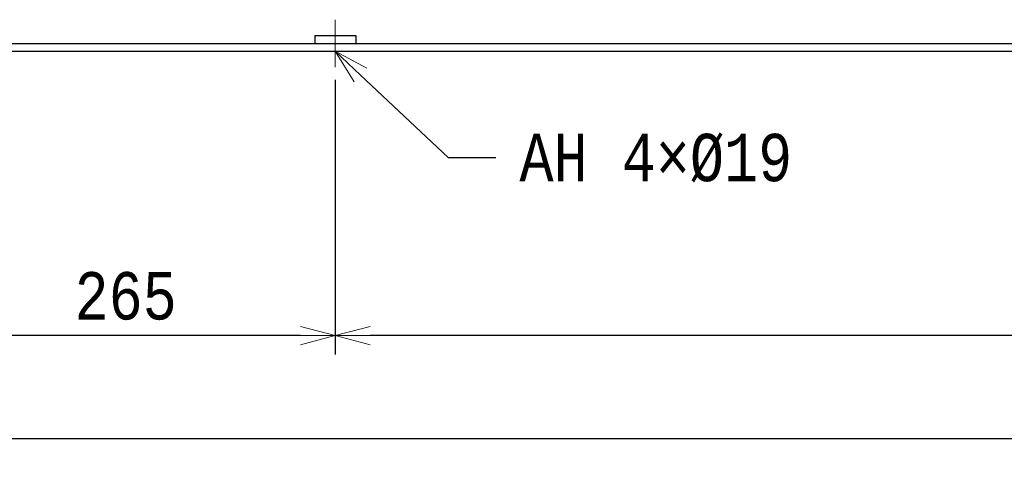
# Model space of a CAD drawing. Extents: x 0 to 8400, y 0 to 5940.
# Tile 15 of 34: x 3621 to 4243, y 293 to 570. Entities that reach past the tile are written whole.
import ezdxf
from ezdxf import colors
from ezdxf.entities.mleader import LeaderData, LeaderLine
from ezdxf.math import Vec2, Vec3

# ---------------------------------------------------------------- set-up
doc = ezdxf.new("R2010")
doc.units = 0
doc.header["$LTSCALE"] = 50
doc.header["$MEASUREMENT"] = 0
doc.linetypes.add('CENTER', pattern=[2, 1.25, -0.25, 0.25, -0.25])
doc.layers.get('0').update_dxf_attribs({"linetype": 'CONTINUOUS'})
doc.layers.get('Defpoints').update_dxf_attribs({"color": 8, "linetype": 'CONTINUOUS'})
doc.layers.add('DETAIL', color=7, linetype='CONTINUOUS')
doc.layers.add('SIZE', color=3, linetype='CONTINUOUS', lineweight=13)
doc.styles.get("Standard").update_dxf_attribs({"font": 'monotxt.shx', "width": 0.83, "bigfont": 'extfont.shx'})
doc.dimstyles.new('STDIM1', dxfattribs={"dimscale": 0, "dimtxt": 30, "dimasz": 22, "dimexe": 12, "dimexo": 8, "dimgap": 10, "dimtad": 1, "dimdec": 1, "dimdsep": 46, "dimtxsty": 'STANDARD', "dimblk": 'OPEN30', "dimcen": 0, "dimdle": 4.496, "dimclrd": 256, "dimclre": 256, "dimclrt": 256, "dimadec": 0, "dimazin": 0, "dimtfac": 1, "dimtdec": 1, "dimtmove": 0, "dimatfit": 3, "dimldrblk": 'OPEN30', "dimfxl": 1, "dimtvp": 1, "dimtolj": 1, "dimarcsym": 0})

# ---------------------------------------------------------------- blocks, each defined once
blk = doc.blocks.new('_OPEN30')
at = {"color": 0, "linetype": 'ByBlock'}
for p, q in [((-1, 0.268), (0, 0)), ((0, 0), (-1, -0.268)), ((0, 0), (-1, 0))]:
    blk.add_line(p, q, dxfattribs=at)
blk = doc.blocks.new('*D7')
at = {"layer": 'Defpoints', "color": 0}
for p in [(3820, 540), (4820, 540), (3820, 370.03)]:
    blk.add_point(p, dxfattribs=at)
at = {"layer": 'SIZE', "lineweight": -2}
for p, q in [((3820, 532), (3820, 358.03)), ((4820, 532), (4820, 358.03)), ((4798, 370.03), (3842, 370.03))]:
    blk.add_line(p, q, dxfattribs=at)
at = {"layer": 'SIZE', "lineweight": -2, "xscale": 22, "yscale": 22, "zscale": 22, "rotation": 180}
blk.add_blockref('_OPEN30', (3820, 370.03), dxfattribs=at)
at = {"layer": 'SIZE', "lineweight": -2, "xscale": 22, "yscale": 22, "zscale": 22}
blk.add_blockref('_OPEN30', (4820, 370.03), dxfattribs=at)
at = {"layer": 'SIZE', "insert": (4320, 395.03), "char_height": 30, "attachment_point": 5}
blk.add_mtext('\\A1;1000', dxfattribs=at)
blk = doc.blocks.new('*D8')
at = {"layer": 'Defpoints', "color": 0}
for p in [(3555, 550), (3820, 540), (3555, 370.03)]:
    blk.add_point(p, dxfattribs=at)
at = {"layer": 'SIZE', "lineweight": -2}
for p, q in [((3555, 542), (3555, 358.03)), ((3820, 532), (3820, 358.03)), ((3798, 370.03), (3577, 370.03))]:
    blk.add_line(p, q, dxfattribs=at)
at = {"layer": 'SIZE', "lineweight": -2, "xscale": 22, "yscale": 22, "zscale": 22, "rotation": 180}
blk.add_blockref('_OPEN30', (3555, 370.03), dxfattribs=at)
at = {"layer": 'SIZE', "lineweight": -2, "xscale": 22, "yscale": 22, "zscale": 22}
blk.add_blockref('_OPEN30', (3820, 370.03), dxfattribs=at)
at = {"layer": 'SIZE', "insert": (3687.5, 395.03), "char_height": 30, "attachment_point": 5}
blk.add_mtext('\\A1;265', dxfattribs=at)
blk = doc.blocks.new('*D9')
at = {"layer": 'Defpoints', "color": 0}
for p in [(3555, 550), (5085, 550), (5085, 305.03)]:
    blk.add_point(p, dxfattribs=at)
at = {"layer": 'SIZE', "lineweight": -2}
for p, q in [((3555, 542), (3555, 293.03)), ((5085, 542), (5085, 293.03)), ((3577, 305.03), (5063, 305.03))]:
    blk.add_line(p, q, dxfattribs=at)
at = {"layer": 'SIZE', "lineweight": -2, "xscale": 22, "yscale": 22, "zscale": 22, "rotation": 180}
blk.add_blockref('_OPEN30', (3555, 305.03), dxfattribs=at)
at = {"layer": 'SIZE', "lineweight": -2, "xscale": 22, "yscale": 22, "zscale": 22}
blk.add_blockref('_OPEN30', (5085, 305.03), dxfattribs=at)
at = {"layer": 'SIZE', "insert": (4320, 330.03), "char_height": 30, "attachment_point": 5}
blk.add_mtext('\\A1;1530', dxfattribs=at)

msp = doc.modelspace()

# ---------------------------------------------------------------- linework, layer by layer
at = {"layer": 'DETAIL', "color": 4, "linetype": 'CENTER', "lineweight": 13}
msp.add_line((3820.00056, 569.9999), (3820.00056, 539.9999), dxfattribs=at)
at = {"layer": 'DETAIL'}
for p, q in [((3555.00056, 554.9999), (5085.00056, 554.9999)), ((3807.00047, 559.9999), (3833.00084, 559.9999)), ((3807.00047, 559.9999), (3807.00047, 554.9999)), ((3833.00084, 559.9999), (3833.00084, 554.9999)), ((3555.00056, 549.9999), (5085.00056, 549.9999))]:
    msp.add_line(p, q, dxfattribs=at)

# ---------------------------------------------------------------- dimensions: what is measured, and where the dimension line sits
at = {"layer": 'SIZE'}
for base, p1, p2, picture, middle in [((3555.00056, 370.03184), (3820.00056, 539.9999), (3555.00056, 549.9999), '*D8', (3687.50056, 395.03184)), ((5085.00056, 305.03184), (3555.00056, 549.9999), (5085.00056, 549.9999), '*D9', (4320.00056, 330.03184)), ((3820.00056, 370.03184), (4820.00056, 539.9999), (3820.00056, 539.9999), '*D7', (4320.00056, 395.03184))]:
    dim = msp.add_linear_dim(base=base, p1=p1, p2=p2, dimstyle='STDIM1', override={"dimscale": 1, "dimtmove": 0}, dxfattribs=at)
    dim.commit()
    dim.dimension.update_dxf_attribs({"geometry": picture, "text_midpoint": middle})

# ---------------------------------------------------------------- leaders
ml = msp.add_multileader_mtext('Standard', dxfattribs=at)
ml.set_content('AH 4×%%C19', color=256, style='STANDARD')
ml.set_leader_properties(color=256)
ml.set_arrow_properties(name='OPEN30')
ml.build(insert=Vec2(0, 0))
ml.multileader.update_dxf_attribs({"dogleg_length": 30, "arrow_head_size": 22})
ctx = ml.context
ctx.base_point, ctx.char_height, ctx.arrow_head_size, ctx.landing_gap_size, ctx.plane_origin = Vec3(3921.49064, 482.7791), 30, 22, 15, Vec3(3405.44086, 440.03417)
notes = []
notes.append((ctx, [(1, (1, 1, 0), (3891.49064, 482.7791), (1, 0), 30, [(0, [(3820.00056, 549.9999)], 0, [])])]))
ctx.mtext.insert, ctx.mtext.width, ctx.mtext.defined_height, ctx.mtext.flow_direction = Vec3(3936.49064, 497.7791), 243.1816506, 35.85518, 5
for ctx, leaders in notes:
    for number, flags, end, landing, length, lines in leaders:
        leader = LeaderData()
        leader.index, (leader.has_last_leader_line, leader.has_dogleg_vector, leader.attachment_direction) = number, flags
        leader.last_leader_point, leader.dogleg_vector, leader.dogleg_length = Vec3(end), Vec3(landing), length
        for number, points, colour, breaks in lines:
            line = LeaderLine()
            line.index, line.vertices, line.color, line.breaks = number, Vec3.list(points), colors.encode_raw_color(colour), breaks
            leader.lines.append(line)
        ctx.leaders.append(leader)

doc.saveas('drawing.dxf')
